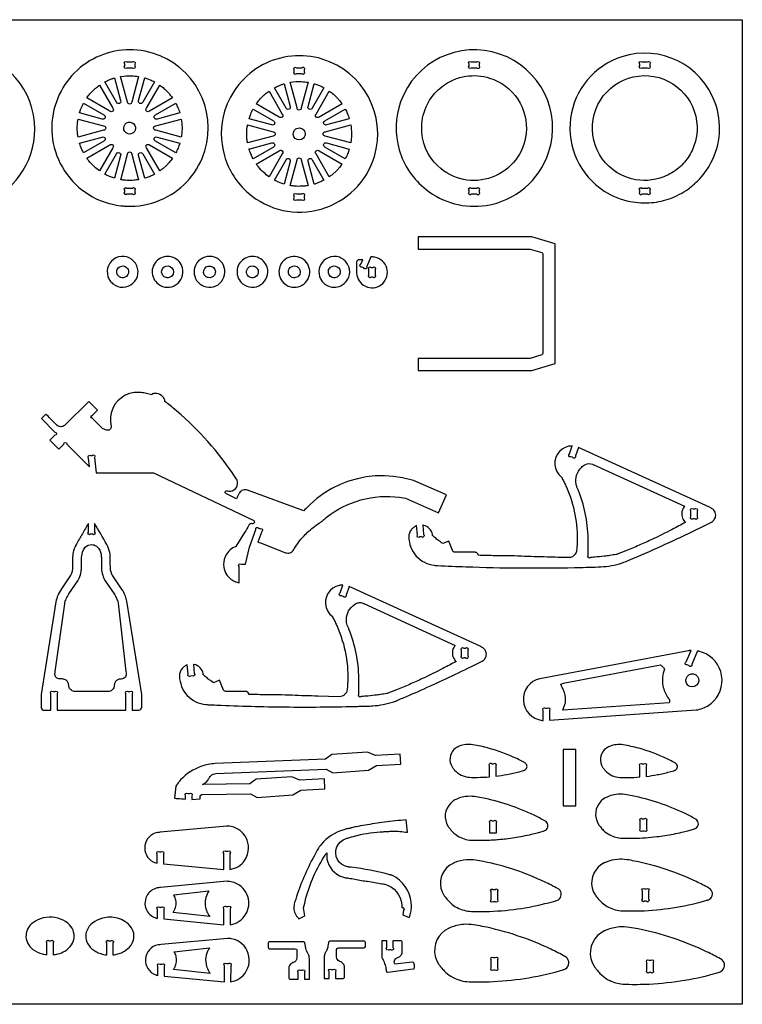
# Model space of a CAD drawing. Extents: x -812 to 928, y -560 to 383.
# Tile 3 of 3: x 236 to 928, y -560 to 383. Entities that reach past the tile are written whole.
import ezdxf

# ---------------------------------------------------------------- set-up
doc = ezdxf.new("R2010")
doc.units = 0
doc.header["$MEASUREMENT"] = 0
doc.layers.get('0').update_dxf_attribs({"linetype": 'CONTINUOUS'})
doc.layers.add('SECTIONCUTEDGES', color=18, linetype='CONTINUOUS')

msp = doc.modelspace()

# ---------------------------------------------------------------- linework, layer by layer
msp.add_lwpolyline([(928.1, -559.86), (-812.09, -559.86), (-812.09, 383.42), (928.1, 383.42)], close=True)
at = {"layer": 'SECTIONCUTEDGES'}
for points in [[(114.32, 234.71, 0.325322), (198.16, 207.2, 0.325497), (250.07, 278.5, 0.371858), (186.07, 352.66, 0.371962), (103.38, 300.19, 0.115164), (101.2, 266.15, 0.115322)], [(341.56, 204.69, 0.112364), (373.8, 212.09, 0.210055), (412.98, 257.94, 0.414116), (362.89, 351.38, 0.414311), (269.48, 301.3, 0.221929), (278.57, 238.48, 0.222236), (332.51, 205.19, 0.015157), (336.88, 204.81, 0.014233)], [(624.98, 220.69, 0.206957), (682.46, 205.49, 0.283205), (742.5, 256.23, 0.410681), (695.52, 350.55, 0.410721), (600.65, 304.7, 0.157062), (599.29, 258.81, 0.156826)], [(795.72, 219.3, 0.096009), (820.75, 209.26, 0.068853), (841.13, 208.19, 0.067711), (859.12, 212.22, 0.064759), (876.17, 221.19, 0.042288), (885.06, 228.66, 0.076087), (898.06, 246.28, 0.210202), (902.08, 303.81, 0.404304), (812.58, 347.88, 0.290152), (763.45, 288.98, 0.289788)], [(338.29, 343.07), (343.61, 343.07, -1), (345.73, 340.95), (345.73, 339.19, -1), (343.61, 337.07), (338.29, 337.07, -1), (336.17, 339.19), (336.17, 340.95, -1)], [(454.69, 217.3, 0.254136), (524.58, 202, 0.254134), (575.45, 252.31, 0.414116), (525.35, 345.75, 0.414311), (431.94, 295.68, 0.14489), (431.72, 253.14, 0.144775)], [(668.34, 343.07), (673.66, 343.07, -1), (675.78, 340.95), (675.78, 339.19, -1), (673.66, 337.07), (668.34, 337.07, -1), (666.22, 339.19), (666.22, 340.95, -1)], [(831.93, 343.07), (837.25, 343.07, -1), (839.37, 340.95), (839.37, 339.19, -1), (837.25, 337.07), (831.93, 337.07, -1), (829.81, 339.19), (829.81, 340.95, -1)], [(500.75, 337.44), (506.07, 337.44, -1), (508.2, 335.32), (508.2, 333.57, -1), (506.07, 331.44), (500.75, 331.44, -1), (498.63, 333.57), (498.63, 335.32, -1)], [(326.45, 327.68), (332.28, 305.93, -1), (328.39, 304.32), (317.14, 323.81, -0.012176), (321.36, 325.81, -0.019565), (324.06, 326.89, -0.009363), (325.25, 327.29, 0.003121)], [(349.52, 329.06), (342.96, 304.55, -1), (338.86, 304.55), (332.29, 329.05, -0.057699), (343.05, 329.73, -0.024823)], [(364.7, 323.86), (353.43, 304.33, -1), (349.54, 305.94), (355.37, 327.71, 0.006199), (355.6, 327.65, -0.0186), (355.82, 327.59), (360.47, 325.89, -0.018388), (362.6, 324.9, 0.006129)], [(488.91, 322.05), (494.74, 300.31, -1), (490.86, 298.7), (479.6, 318.18, -0.012176), (483.82, 320.19, -0.019565), (486.52, 321.27, -0.009363), (487.72, 321.67, 0.003121)], [(511.99, 323.44), (505.42, 298.92, -1), (501.32, 298.92), (494.76, 323.43, -0.057699), (505.51, 324.1, -0.024823)], [(527.16, 318.23), (515.89, 298.7, -1), (512, 300.31), (517.84, 322.08, 0.006199), (518.06, 322.03, -0.0186), (518.29, 321.97), (522.94, 320.27, -0.018388), (525.06, 319.27, 0.006129)], [(636.33, 243.26, -0.211285), (620.81, 280.72, -0.111358), (626.25, 302.46, -0.08886), (636.56, 316.17, -0.085912), (651.42, 325.86, -0.063127), (663.13, 329.23, -0.114379), (685.89, 327.54, -0.173245), (712.83, 307.29, -0.172762), (720.9, 274.47, -0.286521), (688.38, 232.49, -0.286207)], [(867.4, 241.64, -0.083314), (852.86, 232.89, -0.158081), (822.01, 230.98, -0.418063), (786.08, 292.72, -0.417665), (848.3, 327.9, -0.195857), (878.1, 304.6, -0.195502), (883.17, 267.06, -0.076037), (877.19, 253.05, -0.077055)], [(312.03, 320.67), (324.72, 298.69, -1), (321.82, 295.79), (299.85, 308.48, -0.014778), (302.8, 312.24, -0.028539), (306.24, 315.92, -0.018438), (308.38, 317.81, -0.011345)], [(381.97, 308.49), (360, 295.8, -1), (357.1, 298.69), (369.79, 320.66, 0.006303), (371.35, 319.53, -0.01891), (372.89, 318.36, -0.017187), (374.73, 316.74, -0.012321), (377.16, 314.33, -0.018926), (379.16, 312.08, -0.012469)], [(474.49, 315.04), (487.18, 293.07, -1), (484.28, 290.17), (462.31, 302.85, -0.014778), (465.27, 306.61, -0.028539), (468.71, 310.29, -0.018438), (470.84, 312.18, -0.011345)], [(544.44, 302.86), (522.46, 290.17, -1), (519.57, 293.07), (532.25, 315.04, 0.006303), (533.82, 313.91, -0.01891), (535.35, 312.74, -0.017187), (537.19, 311.11, -0.012321), (539.62, 308.7, -0.018926), (541.62, 306.45, -0.012469)], [(296.69, 303.37), (316.19, 292.12, -1), (314.58, 288.23), (292.84, 294.05, -0.012918), (294.18, 297.92, -0.018758), (295.27, 300.53, -0.010898), (295.97, 301.96, 0.003632)], [(388.99, 294.06), (367.24, 288.23, -1), (365.63, 292.12), (385.12, 303.37, -0.026072), (387.05, 299.34, -0.02074)], [(459.15, 297.75), (478.65, 286.49, -1), (477.04, 282.61), (455.31, 288.43, -0.012918), (456.64, 292.3, -0.018758), (457.73, 294.9, -0.010898), (458.43, 296.33, 0.003632)], [(551.45, 288.43), (529.71, 282.61, -1), (528.1, 286.49), (547.58, 297.75, -0.026072), (549.51, 293.72, -0.020703)], [(291.45, 288.22), (315.96, 281.65, -1), (315.96, 277.55), (291.46, 270.99, 0.006429), (291.16, 272.75, -0.01929), (290.91, 274.53), (290.65, 279.6), (290.91, 284.68, -0.018896), (291.16, 286.45, 0.006298)], [(343.09, 274.33, -0.781821), (336.52, 283.23, -0.781093), (346.5, 278.45, -0.122906), (345.31, 275.97, -0.122447)], [(390.37, 270.99), (365.86, 277.55, -1), (365.86, 281.65), (390.36, 288.22, -0.035509), (391.08, 280.32, -0.037792), (390.66, 272.87, -0.007975), (390.52, 271.93, 0.002658)], [(453.91, 282.59), (478.42, 276.02, -1), (478.42, 271.93), (453.92, 265.36, 0.006429), (453.62, 267.13, -0.01929), (453.37, 268.9), (453.12, 273.98), (453.37, 279.05, -0.018896), (453.62, 280.82, 0.006298)], [(505.52, 268.69, -0.385134), (498.33, 271.28, -0.384041), (500.18, 278.71, -0.445044), (508.4, 276.67, -0.443903)], [(552.83, 265.36), (528.32, 271.93, -1), (528.32, 276.03), (552.83, 282.59, -0.035509), (553.54, 274.69, -0.037792), (553.12, 267.24, -0.007975), (552.98, 266.3, 0.002658)], [(292.8, 265.14), (314.58, 270.97, -1), (316.19, 267.08), (296.7, 255.83, -0.020623), (293.81, 262.21, -0.019978), (292.92, 264.69, -0.019766), (292.86, 264.91, 0.006588)], [(385.13, 255.83), (365.63, 267.09, -1), (367.24, 270.97), (388.98, 265.15, -0.023422), (387.3, 260.46, -0.022807)], [(455.27, 259.51), (477.04, 265.34, -1), (478.65, 261.46), (459.16, 250.2, -0.020623), (456.27, 256.58, -0.019978), (455.38, 259.06, -0.019766), (455.32, 259.28, 0.006588)], [(547.59, 250.2), (528.1, 261.46, -1), (529.71, 265.35), (551.44, 259.52, -0.023422), (549.76, 254.84, -0.022807)], [(299.85, 250.72), (321.82, 263.41, -1), (324.72, 260.51), (312.03, 238.54, -0.024397), (306.92, 242.69, -0.042082), (301.79, 248.13, -0.010889), (300.81, 249.42, 0.00363)], [(317.14, 235.38), (328.39, 254.88, -1), (332.28, 253.27), (326.46, 231.53, -0.012234), (322.71, 232.83, -0.017991), (320.21, 233.87, -0.010478), (318.67, 234.61, 0.003492)], [(332.3, 230.14), (338.86, 254.65, -1), (342.96, 254.65), (349.52, 230.15, -0.013089), (345.14, 229.61, -0.036535), (338.41, 229.45, -0.015577), (335.7, 229.67, -0.012352)], [(355.38, 231.5), (349.54, 253.27, -1), (353.43, 254.88), (364.7, 235.36, 0.006248), (362.6, 234.31, -0.018746), (360.47, 233.31), (355.82, 231.61, -0.018599), (355.6, 231.55, 0.006199)], [(369.79, 238.54), (357.1, 260.51, -1), (360, 263.41), (381.97, 250.73, -0.014529), (378.72, 246.57, -0.022653), (376.44, 244.07), (372.89, 240.84, -0.018394), (371.35, 239.67, 0.006131)], [(462.31, 245.09), (484.28, 257.78, -1), (487.18, 254.89), (474.5, 232.92, -0.024397), (469.39, 237.06, -0.042082), (464.25, 242.5, -0.010889), (463.27, 243.79, 0.00363)], [(532.26, 232.91), (519.57, 254.89, -1), (522.46, 257.78), (544.43, 245.1, -0.014529), (541.18, 240.95, -0.022653), (538.91, 238.44), (535.35, 235.22, -0.018394), (533.82, 234.04, 0.006131)], [(479.6, 229.76), (490.86, 249.25, -1), (494.74, 247.64), (488.92, 225.91, -0.012234), (485.17, 227.21, -0.017991), (482.68, 228.24, -0.010478), (481.13, 228.99, 0.003492)], [(494.76, 224.52), (501.32, 249.03, -1), (505.42, 249.03), (511.99, 224.52, -0.013089), (507.6, 223.98, -0.036535), (500.87, 223.83, -0.015577), (498.16, 224.05, -0.012352)], [(517.84, 225.87), (512.01, 247.64, -1), (515.89, 249.25), (527.16, 229.73, 0.006248), (525.06, 228.68, -0.018746), (522.94, 227.69), (518.29, 225.99, -0.018599), (518.06, 225.92, 0.006199)], [(345.73, 220.01), (345.73, 218.26, -1), (343.61, 216.13), (338.29, 216.13, -1), (336.17, 218.26), (336.17, 220.01, -1), (338.29, 222.13), (343.61, 222.13, -1)], [(668.34, 222.13), (673.66, 222.13, -1), (675.78, 220.01), (675.78, 218.26, -1), (673.66, 216.13), (668.34, 216.13, -1), (666.22, 218.26), (666.22, 220.01, -1)], [(831.93, 222.13), (837.25, 222.13, -1), (839.37, 220.01), (839.37, 218.26, -1), (837.25, 216.13), (831.93, 216.13, -1), (829.81, 218.26), (829.81, 220.01, -1)], [(500.75, 216.51), (506.07, 216.51, -1), (508.2, 214.39), (508.2, 212.63, -1), (506.07, 210.51), (500.75, 210.51, -1), (498.63, 212.63), (498.63, 214.39, -1)], [(617.47, 47.36), (726.39, 47.36), (748.66, 54.12), (748.66, 168.54), (726.39, 175.29), (617.47, 175.29), (617.47, 163.66), (724.66, 163.66), (735.96, 160.28, -0.331314), (737.03, 158.84), (737.03, 63.82, -0.331314), (735.96, 62.38), (724.66, 58.99), (617.47, 58.99)], [(324.8, 130.46, 0.865068), (346.45, 150.09, 0.86425), (320.09, 137.46, 0.072818), (321.93, 133.63, 0.072347)], [(368.41, 130.02, 0.318391), (385.46, 129.58, 0.317954), (391.55, 145.54, 0.517503), (369.02, 154.13, 0.517001)], [(408.03, 130.46, 0.74091), (431.6, 146.08, 0.740811), (403.32, 146.24, 0.14889), (403.27, 137.64, 0.148825)], [(449.17, 130.46, 0.331799), (466.79, 129.59, 0.331521), (472.66, 146.24, 0.502041), (450.33, 154.12, 0.501728)], [(490.49, 129.61, 0.63423), (513.45, 143.26, 0.633992), (488.3, 152.29, 0.223996), (484.05, 140.44, 0.223818)], [(528.17, 130.02, 0.166963), (536.94, 127.09, 0.218695), (548.4, 132.46, 0.177291), (551.78, 141.68, 0.171132), (548.4, 151.25, 0.189397), (539.29, 156.44, 0.183559), (528.75, 154.1, 0.164151), (523.14, 146.91, 0.158029), (522.91, 137.46, 0.081931), (524.84, 133.48, 0.075339)], [(572.16, 156.1), (568.1, 146.82, -1), (565.3, 145.73), (563.69, 146.44, -1), (562.6, 149.23), (564.33, 153.21), (559.99, 153.22, 0.146455), (559.19, 152.8, 0.196282), (558.4, 151), (558.42, 140.61, 0.597776), (581.94, 129.49, 0.597766), (578.24, 155.24, 0.052723), (575.5, 155.93, 0.044487)], [(332.5, 136.43, -0.127868), (329.92, 138.13, -0.137935), (328.63, 140.7, -0.320239), (331.43, 146.78, -0.324958), (338.01, 146.06, -0.217691), (339.88, 141.68, -0.220677), (337.8, 137.47, -0.140127), (334.78, 136.2, -0.112138)], [(375.82, 136.36, -0.15519), (372.77, 138.43, -0.312546), (372.38, 144.79, -0.392669), (379.78, 146.89, -0.389755), (382.48, 139.65, -0.204093), (379.46, 136.66, -0.136251), (376.09, 136.29, -0.015884), (375.96, 136.32, -0.015468)], [(413.82, 137.47, -0.389326), (412.84, 145.15, -0.393682), (420.36, 146.71, -0.425563), (422.14, 138.77, -0.30245), (416.27, 136.29, -0.064927), (414.98, 136.72, -0.063676)], [(453.23, 139.9, -0.275396), (454.22, 145.5, -0.267762), (459.72, 147.41, -0.183622), (463, 145.39, -0.175376), (464.23, 141.55, -0.249087), (461.62, 137.06, -0.472136)], [(496.79, 136.52, -0.160814), (494.04, 138.69, -0.156528), (493.07, 142.15, -0.261047), (495.88, 146.74, -0.251161), (501.44, 146.85, -0.13635), (503.53, 144.93, -0.240204), (503.98, 139.65, -0.195756), (501.05, 136.65, -0.192418)], [(535.06, 136.52, -0.355945), (531.38, 142.7, -0.188687), (533.4, 146.24, -0.315158), (539.95, 146.68, -0.316961), (542.57, 140.7, -0.219082), (539.78, 136.89, -0.217765)], [(572.29, 146.16), (574.05, 146.16, -1), (576.17, 144.04), (576.17, 138.72, -1), (574.05, 136.6), (572.29, 136.6, -1), (570.17, 138.72), (570.17, 144.04, -1)], [(256.39, 1.27), (269.3, -11.67, -1), (269.3, -14.67), (264.48, -19.47), (272.88, -27.89), (277.68, -23.09, -1), (280.68, -23.09), (302.43, -44.89), (301.59, -36.54, -1), (303.49, -34.22), (305.04, -34.06, -1), (307.36, -35.96), (308.87, -50.74), (363.72, -50.74), (459.41, -95.93, -0.168887), (460.35, -96.92, -0.362921), (459.73, -99.1, -0.089504), (459.18, -99.35, -0.079719), (458.5, -99.41, 0.015746), (457.61, -99.37, 0.104795), (456.62, -99.57, 0.167951), (455.1, -100.95, -0.009744), (451.08, -108), (442.79, -121.37, -0.104608), (442.54, -121.51, 0.035992), (441.44, -121.91, 0.188726), (432.36, -131.24, 0.136053), (431.09, -141.01, 0.111308), (433.75, -147.99, 0.142971), (441.72, -154.73, 0.032757), (443.13, -155.24, 0.017693), (445.81, -155.93), (445.81, -140.38, -1), (447.93, -138.26), (451.81, -138.26), (455.87, -121.78), (461.82, -104.98, -1), (464.53, -103.69), (466.19, -104.28, -1), (467.48, -106.98), (463.92, -117.01, -0.0051), (466.33, -117.77, -0.011435), (467.39, -118.15), (490.33, -127.18, 0.161502), (494.42, -127.31, 0.169689), (497.58, -125.03, 0.018768), (498.67, -123.34, -0.030198), (503.18, -116.69, -0.042786), (511.42, -107.68, -0.036783), (522.55, -98.85, -0.013895), (523.72, -98.1, 0.025116), (524.88, -97.32, 0.025774), (526.44, -96.03, -0.018155), (529.28, -93.59, -0.204103), (599.68, -74.12), (605.38, -75.06), (636.93, -88.86), (644.43, -71.72), (612.88, -57.92), (602.36, -55.44), (593.75, -54.11), (585.07, -53.53), (576.36, -53.7), (567.7, -54.63), (559.16, -56.3), (550.79, -58.71), (542.67, -61.84), (534.84, -65.66), (527.38, -70.15), (520.33, -75.26), (513.76, -80.97, 0.013028), (512.53, -82.2, -0.002171), (507.7, -87.22), (453.81, -67.26, 0.161142), (449.5, -67.26, 0.167596), (446.2, -69.78, 0.03262), (445.55, -70.92, -0.002417), (443.22, -75.6), (432.95, -70.45, -0.162704), (432.55, -69.78, -0.252017), (432.97, -68.28, -0.283369), (434.54, -67.88, 0.098494), (437.52, -68.19, 0.501374), (443.87, -57.82, 0.048434), (443.24, -56.61, 0.007698), (438.49, -49.5, 0.069513), (382.18, 11.72, 0.005338), (377.12, 15.8, 0.010401), (374.45, 17.81, -0.035073), (374.7, 18.26, 0.136057), (374.78, 18.53, 0.100505), (374.75, 18.71, 0.016455), (374.32, 19.72, 0.341491), (363.79, 25.18, 0.016455), (362.71, 24.95, 0.112005), (362.56, 24.87, 0.134653), (362.45, 24.72, -0.022312), (362.17, 24.04, 0.028235), (357.08, 25.43, 0.028606), (351.92, 26.22, 0.006314), (350.32, 26.35, 0.013802), (349.58, 26.38), (345.16, 26.2), (340.84, 25.28), (336.73, 23.63), (332.96, 21.31), (329.64, 18.39), (326.86, 14.95), (324.71, 11.08), (323.24, 6.91), (322.51, 2.55), (322.52, -1.88), (323.28, -6.23, -0.120312), (322.93, -7.9, -0.115005), (321.83, -9.29, -0.125142), (320.39, -9.93, -0.119875), (318.76, -9.82), (314.93, -8.33), (305.24, 1.44, -1), (305.25, 4.43), (310.09, 9.27), (301.69, 17.68), (279.2, -4.78, -0.145804), (275.98, -6.39, -0.210214), (271.49, -5.29, -0.016381), (271.29, -5.13, -0.008191), (270.91, -4.78, -0.009829), (268.83, -2.75, 0.001638), (260.64, 5.5)], [(771.01, -26.34), (768.1, -34.54, -1), (765.39, -35.83), (763.74, -35.24, -1), (762.45, -32.53), (765.13, -24.97, -0.009124), (762.89, -25.14, 0.035207), (761.69, -25.29), (758.4, -26.31), (755.38, -27.99), (752.78, -30.26), (750.71, -33.01), (749.25, -36.14), (748.47, -39.5), (748.4, -42.95), (749.05, -46.34), (750.39, -49.52), (752.35, -52.36), (754.86, -54.73, -0.066761), (755.15, -55.27, 0.023228), (755.6, -56.31, 0.00512), (757.59, -60.32, -0.014428), (759.51, -64.37, -0.05613), (767.73, -90.77, -0.057387), (769.76, -117.74, -0.014084), (769.27, -124.99, -0.122169), (768.03, -128.49, -0.258679), (761.45, -131.94, -0.000991), (741.13, -131.41, -0.003047), (716.34, -130.57, 0.006155), (702.99, -130.2, 0.003714), (696.15, -130.14, -0.004918), (689.32, -130.07, -0.002398), (682.2, -129.89, 0.000799), (675.08, -129.69, 0.028598), (674.49, -128.36, 0.161536), (673.26, -127.14, 0.057098), (672.68, -126.94, 0.047308), (671.94, -126.84), (652.82, -126.82, -0.081624), (651.88, -126.56, -0.074835), (650.99, -125.97, -0.020482), (650.82, -125.8, -0.045194), (650.76, -125.72), (646.76, -116.09), (641.01, -118.47), (639.72, -117.62, -0.015251), (636, -114.87, -0.015251), (632.46, -111.9, 0.009145), (631.52, -111.09, -0.096768), (631.32, -110.85, -0.120073), (631.23, -110.5, 0.047499), (631.16, -109.83, 0.141524), (628.18, -104.2, 0.141524), (622.65, -101.02, 0.016567), (622.21, -100.93, -0.005522), (621.76, -100.85), (622.66, -109.64, -1), (620.76, -111.96), (619.01, -112.14, -1), (616.69, -110.24), (615.76, -101.15, 0.004185), (613.14, -102.94, 0.073254), (610.91, -105.03, 0.086359), (609.07, -108.39, 0.085895), (608.47, -112.19, 0.181323), (615.61, -130.39, 0.182665), (632.86, -139.31, 0.017132), (636.19, -139.58, 0.002988), (663.19, -140.69, 0.006952), (715.21, -141.79, 0.006952), (767.24, -141.44, 0.001959), (789.81, -140.89, 0.061284), (810.27, -137.78, 0.032703), (818.74, -134.8, 0.000916), (827.81, -130.91, 0.00617), (857.9, -117.47, 0.006143), (887.78, -103.24), (898.65, -97.82, 0.107121), (901.27, -95.49, 0.158648), (902.65, -91.27, 0.179758), (900.9, -86.57, 0.084569), (898.65, -84.72, 0.011402), (897.93, -84.32, 0.006019), (896.53, -83.62)], [(783.01, -131.86), (782.47, -131.86, -1), (780.35, -129.74), (780.35, -128.52, -0.005457), (780.35, -122.39, -0.005557), (780.42, -119.46, 0.010785), (780.46, -116.54, 0.044291), (778.16, -92.28, 0.045327), (771.71, -69.36, 0.011839), (769.65, -64.32, -0.056794), (768.79, -61.52, -0.12358), (769.31, -52.99, -0.12042), (773.87, -45.5, -0.074062), (777.67, -42.68, -0.231079), (784.51, -42.45, -0.017826), (784.81, -42.59, 0.011527), (785.1, -42.74), (872.8, -82.74, 0.033575), (871.47, -84.64, 0.089461), (870.18, -88, 0.115413), (870.38, -92.95, 0.115536), (872.75, -97.29, 0.020408), (873.17, -97.71, -0.006802), (873.59, -98.13, -0.003887), (860.85, -104.92, -0.01123), (841.44, -114.52, -0.006478), (829.1, -120.09, -0.006479), (816.62, -125.34), (808.23, -128.66, -0.027258), (807.22, -128.89, -0.004531), (801.12, -129.86, -0.00906), (795.82, -130.56, -0.005336), (786.8, -131.49, -0.019134), (785.87, -131.54, -0.021054)], [(878.76, -92.7), (878.76, -87.38, -1), (880.88, -85.26), (882.63, -85.26, -1), (884.76, -87.38), (884.76, -92.7, -1), (882.63, -94.82), (880.88, -94.82, -1)], [(265.35, -278.18), (265.35, -262.37, -1), (267.47, -260.25), (269.23, -260.25, -1), (271.35, -262.37), (271.35, -278.18), (337.35, -278.18), (337.35, -262.37, -1), (339.47, -260.25), (341.23, -260.25, -1), (343.35, -262.37), (343.35, -278.18), (349.86, -278.16, 0.185813), (351.7, -277.23, 0.172664), (352.54, -275.19), (352.54, -263.16), (338.24, -173.68, 0.048631), (336.85, -168.88, 0.053476), (333.17, -161.89), (324.66, -149.48, -0.042369), (323.87, -147.91, -0.05136), (322.71, -143.88, -0.022282), (322.5, -142.35, -0.018567), (322.4, -140.51, -0.006146), (322.38, -132.34, 0.052443), (321.89, -127.14, 0.080341), (318.91, -119.24, 0.0006), (307.35, -99.13), (307.35, -107.48, -1), (305.23, -109.6), (303.47, -109.6, -1), (301.35, -107.48), (301.35, -99.11, -0.001265), (295.57, -109.05, 0.003794), (289.84, -119.02, 0.058244), (287.21, -125.27, 0.063092), (286.24, -131.46, 0.016618), (286.27, -138.81, -0.039019), (286.11, -142.76, -0.08946), (284.13, -149.21, -0.007435), (284.04, -149.38, -0.011972), (283.98, -149.48), (275.47, -161.89, 0.048899), (272.11, -168.12, 0.053441), (270.25, -174.32), (256.16, -263.21), (256.17, -275.5, 0.185957), (257.1, -277.33, 0.172664), (259.14, -278.18, 0.016956), (261.32, -278.21, -0.004396)], [(270.23, -246.45, -0.187835), (269.27, -243.36, -0.028282), (269.42, -242.26, 0.010555), (269.59, -241.17), (278.69, -176.05, -0.055767), (280.03, -171.48, -0.048899), (282.61, -166.7), (291.32, -154.01, 0.039283), (292.63, -151.45, 0.054551), (294.42, -145.41, 0.021912), (294.72, -143.2, 0.018988), (294.85, -140.64, 0.00723), (294.86, -132.38, -0.03342), (294.97, -130.31, -0.101204), (297.23, -123.52, -0.223836), (302.95, -119.54, -0.159962), (307.98, -120.31, -0.155534), (311.72, -123.97, -0.055982), (313.22, -127.8, -0.058348), (313.79, -131.71, -0.012826), (313.81, -136.17, 0.009225), (313.79, -140.64, 0.056267), (314.64, -147.22, 0.058965), (316.85, -153.15, 0.007426), (317.14, -153.68, 0.011972), (317.33, -154.01), (326.02, -166.7, -0.04427), (328.33, -170.89, -0.04711), (329.75, -175.16, -0.004249), (329.79, -175.34, -0.011983), (329.81, -175.4), (337.35, -241.17, -0.002653), (337.63, -243.35, -0.124044), (337.38, -245.31, -0.265958), (333.92, -248.08, -0.032026), (331.84, -248.27, 0.095423), (329.79, -248.73, 0.129798), (327.39, -250.62, 0.129739), (326.23, -253.45, 0.026744), (326.15, -254.62, -0.059933), (325.98, -255.78, -0.165101), (323.9, -258.89, -0.156708), (320.19, -260.22), (288.51, -260.22, -0.145829), (285.02, -259.05, -0.209993), (282.57, -255.01, -0.017729), (282.43, -253.49, 0.079747), (282.1, -252.01, 0.142824), (280.04, -249.37, 0.142126), (276.87, -248.23, 0.022063), (274.95, -248.2, -0.046173), (273.03, -248.08, -0.187835)], [(551.2, -159.6), (548.29, -167.8, -1), (545.58, -169.09), (543.92, -168.5, -1), (542.63, -165.79), (545.32, -158.23, -0.009124), (543.08, -158.4, 0.035207), (541.88, -158.55), (538.58, -159.57), (535.57, -161.25), (532.97, -163.52), (530.89, -166.27), (529.43, -169.4), (528.65, -172.76), (528.59, -176.21), (529.24, -179.6), (530.57, -182.78), (532.54, -185.62), (535.05, -187.98, -0.066761), (535.34, -188.52, 0.023228), (535.79, -189.57, 0.00512), (537.78, -193.58, -0.014428), (539.7, -197.63, -0.058639), (548.13, -225.21, -0.059897), (549.83, -253.39, -0.014451), (549.37, -258.56, -0.181237), (546.97, -263.21, -0.094922), (544.63, -264.63, -0.087412), (541.71, -265.17), (521.32, -264.67, -0.003047), (496.52, -263.83, 0.006155), (483.17, -263.46, 0.003714), (476.34, -263.4, -0.004918), (469.51, -263.33, -0.002398), (462.39, -263.15, 0.000799), (455.26, -262.95, 0.028598), (454.67, -261.62, 0.161536), (453.44, -260.4, 0.057098), (452.86, -260.2, 0.047308), (452.12, -260.1), (433.01, -260.08, -0.088454), (432.1, -259.84, -0.074835), (431.18, -259.23, -0.020482), (431.01, -259.06, -0.045194), (430.94, -258.98), (426.95, -249.35), (421.19, -251.73), (418.65, -249.99, -0.015251), (415.88, -247.9, -0.012477), (412.64, -245.16, 0.009145), (411.7, -244.35, -0.096768), (411.51, -244.11, -0.120073), (411.42, -243.76, 0.047499), (411.34, -243.09, 0.141524), (408.36, -237.46, 0.141524), (402.84, -234.28, 0.016567), (402.39, -234.19, -0.005522), (401.95, -234.11), (402.84, -242.89, -1), (400.95, -245.22), (399.2, -245.4, -1), (396.87, -243.5), (395.95, -234.41, 0.004185), (393.33, -236.2, 0.073254), (391.09, -238.29, 0.086359), (389.26, -241.65, 0.085895), (388.66, -245.45, 0.185891), (396.08, -263.89, 0.184789), (414.03, -272.67, 0.011293), (416.12, -272.81, -0.000025), (424.47, -273.19, 0.008699), (490.03, -274.97, 0.008533), (556.88, -274.48, 0.002513), (561.61, -274.35, -0.003747), (566.34, -274.22, 0.001648), (571.25, -274.11, 0.012595), (573.85, -273.97, 0.03009), (583.84, -272.6, 0.028719), (594.06, -269.95, 0.022705), (597.85, -268.53, 0.003791), (620.1, -258.87, 0.004936), (644.07, -247.95, 0.004909), (667.96, -236.5), (678.84, -231.08, 0.107121), (681.46, -228.75, 0.158648), (682.83, -224.53, 0.179758), (681.09, -219.83, 0.084569), (678.84, -217.97, 0.011402), (678.11, -217.58, 0.006019), (676.71, -216.88)], [(563.2, -265.12), (562.65, -265.12, -1), (560.53, -263), (560.53, -261.78, -0.005457), (560.53, -255.65, -0.002886), (560.61, -251.62, 0.011204), (560.63, -247.6, 0.045332), (558, -223.65, 0.045335), (551.1, -200.56, 0.013972), (549.95, -197.93, -0.030249), (549.39, -196.5, -0.04675), (548.82, -193.99, -0.071998), (548.9, -188.7, -0.113056), (551.86, -181.35, -0.112492), (557.75, -176, -0.11859), (561.15, -175.03, -0.115868), (564.7, -175.71, -0.017826), (564.99, -175.85, 0.011527), (565.28, -176), (652.99, -216, 0.03732), (651.52, -218.11, 0.102803), (650.27, -221.84, 0.112003), (650.77, -226.76, 0.112091), (653.35, -230.98, 0.01533), (653.56, -231.19, -0.00511), (653.78, -231.39, -0.003887), (641.03, -238.18, -0.01123), (621.62, -247.78, -0.006478), (609.28, -253.35, -0.006479), (596.81, -258.6), (588.41, -261.92, -0.027258), (587.41, -262.15, -0.004531), (581.3, -263.12, -0.00906), (576.01, -263.82, -0.005336), (566.99, -264.75, -0.019134), (566.06, -264.8, -0.021054)], [(658.94, -225.96), (658.94, -220.64, -1), (661.06, -218.52), (662.82, -218.52, -1), (664.94, -220.64), (664.94, -225.96, -1), (662.82, -228.08), (661.06, -228.08, -1)], [(737.34, -287.97), (737.34, -278.27, -1), (739.46, -276.15), (741.22, -276.15, -1), (743.34, -278.27), (743.34, -287.62), (883.74, -277.85, 0.064499), (890.28, -276.24, 0.11269), (900.94, -269.05, 0.26871), (907.42, -241.11, 0.268886), (886.41, -221.61, 0.009244), (885.86, -221.49, -0.003081), (885.3, -221.38), (879.64, -234.3, -1), (876.85, -235.39), (875.24, -234.69, -1), (874.15, -231.89), (878.94, -220.94, 0.007419), (877.25, -221.05, 0.015637), (876.44, -221.14), (733.96, -247.93, 0.364198), (718.27, -268.86, 0.365133), (736.17, -287.86, 0.008463), (736.75, -287.92, -0.002821)], [(756.11, -278.19), (758.41, -271.52, 0.033242), (758.61, -270.48, 0.018338), (758.76, -268.57, 0.037378), (758.71, -267, 0.017912), (758.24, -263.76, 0.022888), (757.66, -261.23, 0.034926), (757.1, -259.62, 0.01324), (755.58, -256.37, -0.004413), (754.01, -253.15, 0.006445), (755.97, -252.54, -0.019338), (757.96, -251.98), (849.71, -234.71), (850.8, -235.6, -0.018379), (851.81, -236.56, -0.018378), (852.76, -237.59), (853.62, -238.7), (852.86, -240.78, 0.139305), (852.35, -256.37, 0.102133), (857.39, -266.86, 0.033661), (857.97, -267.52, -0.097619), (858.24, -267.92, -0.082482), (858.32, -268.29, -0.025939), (858.34, -269.49, -0.02594), (858.3, -270.01, -0.012951), (858.12, -271.05)], [(875.86, -254, -0.908595), (883.4, -244.23, -0.9083), (877.86, -255.26, -0.048053), (876.8, -254.73, -0.047891)], [(685.82, -341.88), (685.82, -331.46, -1), (687.94, -329.33), (689.7, -329.33, -1), (691.82, -331.46), (691.82, -341.29, 0.01908), (702.56, -339.67, 0.017443), (714.15, -337.06), (718.35, -335.89, -0.038389), (719.17, -335.61, 0.080703), (719.97, -335.26, 0.501374), (720.39, -329, 0.054447), (719.38, -328.31, 0.011126), (711.85, -324.5, 0.045142), (684.63, -314.38, 0.025718), (669.81, -311.15, 0.068137), (663.1, -310.97, 0.069566), (656.72, -312.58, 0.072806), (652.77, -314.91, 0.110709), (649.22, -319.37), (648.4, -321.5), (647.95, -323.74), (647.89, -326.02), (648.22, -328.28), (648.93, -330.46), (649.99, -332.48, 0.021357), (650.63, -333.39, 0.014133), (652.31, -335.45, 0.103358), (658.68, -340.32, 0.100305), (666.68, -342.34, 0.015529), (674.16, -342.46, 0.017374)], [(829.97, -342.06), (829.97, -331.63, -1), (832.09, -329.51), (833.85, -329.51, -1), (835.97, -331.63), (835.97, -341.46, 0.01908), (846.71, -339.85, 0.017443), (858.3, -337.23), (862.5, -336.06, -0.038389), (863.32, -335.78, 0.080703), (864.12, -335.44, 0.501374), (864.54, -329.17, 0.054447), (863.53, -328.49, 0.011126), (856, -324.67, 0.045142), (828.78, -314.55, 0.025718), (813.96, -311.32, 0.068137), (807.24, -311.14, 0.069566), (800.87, -312.76, 0.072806), (796.92, -315.08, 0.110709), (793.37, -319.54), (792.55, -321.67), (792.1, -323.91), (792.04, -326.2), (792.37, -328.46), (793.08, -330.63), (794.14, -332.65, 0.021357), (794.78, -333.56, 0.014133), (796.46, -335.63, 0.103358), (802.83, -340.5, 0.100305), (810.83, -342.52, 0.015529), (818.31, -342.64, 0.017374)], [(383.98, -362.4, 0.003806), (387.1, -362.68, 0.001632), (394.4, -363.25), (394.4, -360.05, -1), (396.52, -357.93), (398.28, -357.93, -1), (400.4, -360.05), (400.4, -363.65), (408.64, -363.16), (408.64, -360.51, -0.408796), (410.11, -359.01), (456.73, -358.15), (463.19, -361.88), (497.25, -359.33), (504.82, -354.76), (528.13, -353.36), (527.56, -343.77), (504.13, -345.17), (496.22, -341.97), (462.13, -344.11), (456.13, -348.55), (410.58, -349.29, 0.083049), (414.02, -347.1, 0.08201), (416.6, -343.88, -0.01187), (417.43, -342.49, -0.066267), (418.65, -341.01, -0.078483), (420.93, -339.48, -0.083534), (423.43, -338.8), (529.28, -334.46), (535.74, -338.2), (569.8, -335.64), (577.37, -331.07), (600.68, -329.68), (600.11, -320.09), (576.68, -321.48), (568.77, -318.29), (534.69, -320.43), (528.69, -324.87), (422.83, -329.21, 0.064783), (409.83, -331.83, 0.125373), (389.75, -344.92, 0.01919), (387.31, -347.78), (385.11, -350.81)], [(655.25, -398.56, 0.065635), (661.41, -401.37, 0.062601), (668.4, -402.59, 0.012318), (675.7, -402.75, 0.017265), (691.63, -402.17, 0.006228), (694.39, -401.94, 0.002281), (701.92, -401.18, 0.012938), (709.6, -400.16, 0.018394), (726.06, -396.94, 0.00664), (731.7, -395.54), (737.29, -393.98, -0.044724), (738.06, -393.73, 0.087071), (739.45, -393.15, 0.501374), (740.01, -384.79, 0.052991), (738.91, -384.04, 0.012578), (728.62, -378.79, 0.062543), (678.37, -362.07, 0.01309), (671.41, -360.87, 0.069731), (662.91, -360.83, 0.049289), (656.48, -362.35, 0.034019), (653.64, -363.55, 0.017944), (651.7, -364.62, 0.01715), (651, -365.07), (648.65, -367.02), (646.67, -369.33), (645.12, -371.95), (644.02, -374.79), (643.43, -377.78), (643.35, -380.83), (643.79, -383.84), (644.73, -386.74), (646.15, -389.43, 0.030734), (647.04, -390.66, -0.007019), (648, -391.85, 0.03989), (651.63, -395.79, 0.046849)], [(801.11, -397.61, 0.113994), (812.75, -400.67, 0.012132), (824.15, -400.74, 0.014603), (835.22, -400.22, 0.007186), (846.05, -399.24, 0.012938), (853.73, -398.22, 0.018394), (870.19, -395, 0.00664), (875.83, -393.59), (881.43, -392.04, -0.044724), (882.2, -391.79, 0.087071), (883.58, -391.2, 0.501374), (884.14, -382.85, 0.052991), (883.04, -382.1, 0.012578), (872.76, -376.85, 0.062543), (822.5, -360.12, 0.01309), (815.55, -358.93, 0.069731), (807.04, -358.89, 0.049289), (800.62, -360.41, 0.034019), (797.77, -361.61, 0.017944), (795.84, -362.68, 0.01715), (795.13, -363.13), (792.79, -365.08), (790.81, -367.39), (789.25, -370.01), (788.16, -372.85), (787.56, -375.84), (787.48, -378.88), (787.92, -381.9), (788.86, -384.79), (790.28, -387.49, 0.030734), (791.18, -388.72, -0.007019), (792.13, -389.9, 0.03239), (795.09, -393.21, 0.073161)], [(503.09, -477.88), (508.92, -475.09), (507.66, -467.5), (508.68, -462.82, -0.083655), (527.13, -418.84, -0.00626), (528.43, -416.83, 0.002087), (529.75, -414.83, 0.006638), (529.74, -417.58, 0.043175), (530.04, -420.72), (530.76, -423.58), (531.86, -426.32), (533.31, -428.89), (535.09, -431.25), (537.16, -433.35), (539.49, -435.16), (542.05, -436.65), (544.77, -437.78), (547.63, -438.55, 0.028044), (549.09, -438.75, -0.017732), (550.55, -438.92, -0.012811), (556.87, -440.07, 0.01328), (563.2, -441.21, 0.012993), (566.1, -441.58, -0.01195), (569, -441.94, -0.010726), (575.85, -443.11, 0.00932), (582.7, -444.29, -0.00474), (585.09, -444.69, -0.025801), (585.53, -444.79, -0.314046), (601.68, -464.49, -0.022826), (601.73, -465.84, 0.007607), (601.73, -467.2), (601.96, -467.3, -1), (603.26, -469.52), (602.66, -474.29), (608.83, -476.83, -0.00783), (609.32, -475.5, 0.023494), (609.75, -474.15), (610.58, -470.17), (610.91, -466.12), (610.73, -462.06), (610.04, -458.06), (608.86, -454.17), (607.2, -450.46), (605.09, -446.99), (602.56, -443.81), (599.66, -440.97), (596.42, -438.51), (592.9, -436.48, 0.037256), (592.2, -436.25, -0.003315), (589.36, -435.51, 0.034716), (553.32, -428.59, 0.01139), (550.95, -428.36, -0.034028), (549.67, -428.17), (546.74, -427.24), (544.09, -425.69), (541.84, -423.59), (540.1, -421.05), (538.96, -418.19), (538.48, -415.16), (538.67, -412.09), (539.53, -409.13), (541.01, -406.44), (543.05, -404.14), (545.55, -402.33, -0.025958), (546.21, -402, -0.012621), (548.37, -401.12, -0.017599), (551.66, -400.01, -0.012694), (559.12, -397.99, -0.049711), (584.02, -394.48, -0.008291), (585.42, -394.44, 0.013835), (586.82, -394.39, 0.008166), (589.19, -394.21, -0.020152), (593.61, -393.96, -0.024348), (599.79, -394.17, -0.020289), (607.15, -395.08), (605.98, -383.14, 0.009618), (585.06, -385.43, 0.010773), (566.48, -388.24, 0.002048), (557.95, -389.76, 0.021874), (553.9, -390.68, 0.013096), (552.85, -391, -0.020745), (551.79, -391.3, -0.016173), (549.79, -391.71, 0.028503), (546.09, -392.58, 0.148721), (524.4, -406.82, 0.008202), (523.18, -408.34, 0.016416), (522.61, -409.13, 0.017481), (521.79, -410.42, 0.006923), (517.65, -417.81, 0.047966), (500.06, -459.12, 0.008193), (498.74, -463.56, 0.054151), (498.31, -466.11, 0.093895), (499.03, -471.6, 0.093895), (501.71, -476.44, 0.028093), (502.38, -477.17, -0.009362)], [(686.17, -395.95), (686.17, -386.12, -1), (688.29, -384), (690.05, -384, -1), (692.17, -386.12), (692.17, -395.95)], [(832.43, -382.06), (834.18, -382.06, -1), (836.31, -384.18), (836.31, -391.89, -1), (834.18, -394.01), (832.43, -394.01, -1), (830.31, -391.89), (830.31, -384.18, -1)], [(367.26, -424.68), (367.25, -416.02, -1), (369.38, -413.9), (371.14, -413.9, -1), (373.26, -416.02), (373.26, -425.21), (431.03, -430.73), (431.03, -415.36, -1), (433.15, -413.23), (434.91, -413.23, -1), (437.03, -415.36), (437.03, -430.73, 0.047423), (441.51, -429.51, 0.099809), (448.34, -425.22, 0.170073), (454.62, -413.01, 0.122256), (453.53, -402.66, 0.096881), (449.64, -396.2, 0.123217), (440.81, -390.27, 0.038722), (438.06, -389.52, 0.035655), (434.98, -389.15, 0.006019), (434.25, -389.12, 0.014702), (433.96, -389.12), (370.26, -395.1, 0.005876), (368.01, -395.29, 0.023567), (367.45, -395.36, 0.319045), (355.47, -407.84, 0.318903), (363.31, -423.27, 0.035261), (365.05, -424.03, 0.02915)], [(654.75, -467.21, 0.113994), (668.44, -470.82, 0.012132), (681.86, -470.9, 0.059829), (742.65, -462.49), (749.24, -460.66, -0.044724), (750.14, -460.37, 0.087071), (751.77, -459.68, 0.501374), (752.43, -449.85, 0.052991), (751.14, -448.96, 0.012578), (739.04, -442.79, 0.062543), (679.92, -423.11, 0.009794), (672.42, -421.77, 0.06036), (663.61, -421.45, 0.075913), (652.56, -424.1, 0.006314), (651.36, -424.61, 0.013802), (650.82, -424.86), (647.71, -426.65), (644.96, -428.94), (642.63, -431.66), (640.8, -434.74), (639.51, -438.09), (638.81, -441.6), (638.72, -445.18), (639.23, -448.73), (640.34, -452.14), (642.01, -455.31, 0.027175), (642.74, -456.33, -0.003463), (644.19, -458.15, 0.032859), (647.76, -462.14, 0.053889), (652.72, -466.05, 0.018728)], [(799.69, -466.73, 0.113994), (813.38, -470.34, 0.012132), (826.8, -470.42, 0.059829), (887.59, -462.01), (894.18, -460.19, -0.044724), (895.09, -459.89, 0.087071), (896.71, -459.2, 0.501374), (897.37, -449.37, 0.052991), (896.08, -448.48, 0.012578), (883.98, -442.31, 0.062543), (824.86, -422.63, 0.009794), (817.37, -421.29, 0.06036), (808.56, -420.97, 0.075913), (797.5, -423.62, 0.006314), (796.3, -424.13, 0.013802), (795.76, -424.38), (792.66, -426.17), (789.9, -428.46), (787.57, -431.19), (785.74, -434.26), (784.45, -437.61), (783.75, -441.12), (783.66, -444.7), (784.17, -448.25), (785.28, -451.66), (786.95, -454.83, 0.027175), (787.68, -455.85, -0.003463), (789.13, -457.67, 0.032859), (792.7, -461.66, 0.053889), (797.66, -465.57, 0.018728)], [(367.52, -477.6), (367.52, -468.94, -1), (369.64, -466.82), (371.4, -466.82, -1), (373.52, -468.94), (373.52, -478.13), (431.29, -483.65), (431.29, -468.28, -1), (433.41, -466.16), (435.17, -466.16, -1), (437.29, -468.28), (437.29, -483.65, 0.05147), (442.08, -482.3, 0.107286), (449.29, -477.47, 0.219098), (455.03, -460.94, 0.219068), (446.22, -445.83, 0.070527), (440.99, -443.17, 0.070554), (435.24, -442.07, 0.006019), (434.51, -442.04, 0.014702), (434.22, -442.04), (370.52, -448.02, 0.006012), (368.51, -448.19, 0.049653), (366.37, -448.61, 0.199317), (357.35, -456, 0.276745), (358.09, -471.26, 0.112527), (362.81, -475.72, 0.077117)], [(382.48, -471.91, 0.036811), (383.99, -469.34, 0.086534), (385.37, -464.62, 0.075433), (385.19, -460.14, 0.075591), (383.69, -455.92, 0.014453), (383.41, -455.41, -0.004817), (383.11, -454.92), (416.88, -451.26, 0.075939), (414.01, -457.65, 0.1558), (414.48, -469.9, 0.037072), (415.68, -472.56, 0.029434), (417.61, -475.67)], [(687.34, -459.54), (687.34, -451.83, -1), (689.46, -449.71), (691.22, -449.71, -1), (693.34, -451.83), (693.34, -459.54, -1), (691.22, -461.66), (689.46, -461.66, -1)], [(838.28, -451.35), (838.28, -459.06, -1), (836.16, -461.18), (834.4, -461.18, -1), (832.28, -459.06), (832.28, -451.35, -1), (834.4, -449.23), (836.16, -449.23, -1)], [(261.63, -512.46), (261.63, -501.03, -1), (263.76, -498.91), (265.51, -498.91, -1), (267.63, -501.03), (267.63, -512.45, 0.027943), (272.14, -511.59, 0.074409), (278.73, -508.86, 0.105275), (285.11, -502.9, 0.255238), (286.65, -488.97, 0.127924), (281.5, -482.12, 0.103344), (272.07, -477.38, 0.09748), (260.84, -476.64, 0.100786), (250.54, -480.16, 0.113409), (244.02, -486.32, 0.265194), (242.99, -500.89, 0.119117), (248.2, -507.26, 0.097373), (257.2, -511.65, 0.01993), (258.65, -511.97, 0.009773)], [(318.94, -512.52), (318.94, -501.1, -1), (321.06, -498.97), (322.82, -498.97, -1), (324.94, -501.1), (324.94, -512.51, 0.027668), (329.58, -511.63, 0.055217), (334.15, -509.94, 0.085085), (340.76, -505.09, 0.151535), (344.87, -496.92, 0.187353), (342.75, -486.71, 0.110616), (336.29, -480.38, 0.074635), (329.39, -477.42, 0.126646), (314.86, -477.35, 0.102686), (305.33, -481.97, 0.126984), (300.04, -488.76, 0.265876), (301.66, -503.3, 0.110812), (308.5, -509.3, 0.05007), (313.25, -511.3, 0.044392)], [(650.95, -534.22, 0.113994), (666.17, -538.23, 0.012132), (681.08, -538.32, 0.059829), (748.63, -528.97), (755.95, -526.95, -0.044724), (756.95, -526.62, 0.087071), (758.76, -525.85, 0.501374), (759.49, -514.93, 0.052991), (758.05, -513.94, 0.012578), (744.61, -507.09, 0.062543), (678.92, -485.22, 0.009794), (670.6, -483.73, 0.06036), (660.81, -483.37, 0.075913), (648.53, -486.32, 0.006314), (647.19, -486.88, 0.013802), (646.59, -487.17), (643.14, -489.15), (640.08, -491.7), (637.49, -494.72), (635.45, -498.14), (634.02, -501.86), (633.25, -505.77), (633.14, -509.75), (633.71, -513.69), (634.94, -517.47), (636.8, -520.99, 0.027175), (637.61, -522.13, -0.003463), (639.22, -524.15, 0.02583), (642.44, -527.85, 0.060935), (648.7, -532.92, 0.018728)], [(802.53, -537.73, 0.046849), (808.48, -539.68, 0.043821), (815.12, -540.58, 0.00767), (819.45, -540.72, 0.008632), (830.31, -540.71, 0.059829), (897.86, -531.37), (905.18, -529.34, -0.044724), (906.18, -529.01, 0.087071), (907.99, -528.24, 0.501374), (908.72, -517.32, 0.052991), (907.29, -516.34, 0.012578), (893.84, -509.48, 0.062543), (828.15, -487.61, 0.009794), (819.83, -486.13, 0.06036), (810.04, -485.77, 0.075913), (797.76, -488.71, 0.006314), (796.42, -489.28, 0.013802), (795.82, -489.56), (792.37, -491.55), (789.31, -494.09), (786.72, -497.12), (784.68, -500.54), (783.26, -504.25), (782.48, -508.16), (782.37, -512.14), (782.94, -516.08), (784.18, -519.86), (786.03, -523.39, 0.027175), (786.85, -524.52, -0.003463), (788.46, -526.54, 0.02583), (791.67, -530.24, 0.060935), (797.93, -535.32, 0.037469)], [(367.96, -532.22), (367.95, -523.57, -1), (370.07, -521.44), (371.83, -521.44, -1), (373.96, -523.56), (373.96, -532.76), (431.72, -538.28), (431.73, -522.9, -1), (433.85, -520.78), (435.61, -520.78, -1), (437.73, -522.9), (437.72, -538.28, 0.05147), (442.52, -536.93, 0.107286), (449.72, -532.1, 0.274564), (454.6, -511.27, 0.274971), (438.66, -497.06, 0.024029), (436.36, -496.72, 0.032605), (434.65, -496.67), (370.96, -502.65, 0.005876), (368.7, -502.83, 0.023567), (368.15, -502.91, 0.338335), (356.05, -516.43, 0.338371), (365.91, -531.65, 0.017682), (366.72, -531.91, 0.01173)], [(527.26, -535.01), (532.04, -535.01), (532.04, -528.61, -1), (534.16, -526.49), (535.92, -526.49, -1), (538.04, -528.61), (538.04, -535.01, -0.002512), (543.98, -535.04, 0.015071), (545.47, -535.01, 0.185889), (546.5, -534.55, 0.185889), (546.96, -533.52), (546.96, -523.78, 0.071586), (546.64, -522.74, 0.063601), (545.55, -521.03, 0.143034), (542.47, -518.95, -0.055411), (541.62, -518.57, -0.121828), (539.96, -516.96, -0.120265), (539.24, -514.74), (539.24, -507.36, -0.385084), (540.73, -505.87), (565.34, -505.87, 0.385084), (566.84, -504.38, 0.012559), (566.88, -502.55, 0.012559), (566.84, -500.72, 0.185889), (566.38, -499.68, 0.185889), (565.34, -499.22), (532.96, -499.22, 0.149897), (532.02, -499.56, 0.169825), (531.53, -500.29, 0.040846), (531.4, -501.03, -0.028197), (530.96, -503.98, -0.029318), (529.88, -507.95, -0.075684), (529.15, -509.38, 0.078228), (527.78, -512.1, 0.074659), (527.26, -515.25, 0.005323), (527.22, -525.13, -0.001774)], [(595.07, -521.52, -0.27052), (595.18, -517.16, -0.179679), (597.95, -515, 0.119755), (600.3, -513.58, 0.106739), (601.97, -511.01, 0.013896), (602.16, -510.47, 0.038477), (602.21, -510.26), (602.21, -500.53, 0.185889), (601.75, -499.49, 0.185889), (600.71, -499.03, 0.015071), (599.23, -499, -0.002512), (593.28, -499.03), (593.28, -505.44, -1), (591.16, -507.56), (589.4, -507.56, -1), (587.28, -505.44), (587.28, -499.03), (582.5, -499.03), (582.5, -514.73, 0.081137), (582.64, -515.04, -0.024824), (583.34, -516.24, -0.040706), (585.29, -520.93, -0.039526), (586.51, -526.02, -0.000611), (586.8, -527.89, 0.317491), (587.93, -529.06, 0.023467), (588.08, -529.08, 0.0277), (588.21, -529.08), (612.73, -525.94, 0.185889), (613.7, -525.35, 0.185889), (614.02, -524.27, 0.012559), (613.84, -522.45, 0.012559), (613.56, -520.64, 0.185889), (612.97, -519.67, 0.186046), (611.89, -519.35)], [(383.54, -509.54), (417.32, -505.89, 0.027636), (415.62, -509, 0.051025), (414.33, -512.62, 0.106989), (414.1, -521.37, 0.104563), (417.55, -529.62, 0.011182), (417.79, -529.96, -0.003727), (418.04, -530.3), (382.92, -526.54, 0.036811), (384.43, -523.96, 0.086534), (385.8, -519.25, 0.075433), (385.63, -514.76, 0.075591), (384.13, -510.54, 0.014453), (383.84, -510.04, -0.004817)], [(502.38, -535.77), (502.38, -529.37, -1), (504.5, -527.25), (506.25, -527.25, -1), (508.38, -529.37), (508.38, -535.77), (513.16, -535.77, -0.001774), (513.19, -525.9, 0.005323), (513.16, -516.02, 0.074659), (512.64, -512.86, 0.078228), (511.26, -510.14, 0.030172), (511.08, -509.92, -0.06218), (510.91, -509.69, -0.043803), (510.65, -509.07, -0.015581), (509.85, -506.42, -0.013564), (509.47, -504.82, -0.012396), (509.15, -503.05, -0.000611), (508.86, -501.18, 0.317491), (507.73, -500.01, 0.023467), (507.64, -500, 0.011768), (507.45, -499.98), (475.07, -499.98, 0.185889), (474.04, -500.44, 0.185889), (473.58, -501.48, 0.012559), (473.53, -503.31, 0.012559), (473.58, -505.14, 0.385084), (475.07, -506.63), (499.68, -506.63, -0.385084), (501.18, -508.13), (501.18, -515.5, -0.140934), (500.23, -518.05, -0.142668), (498.09, -519.68, -0.012498), (497.34, -519.94, 0.057452), (496.62, -520.27, 0.082815), (494.86, -521.79, 0.082815), (493.69, -523.79, 0.013896), (493.5, -524.34, 0.038477), (493.45, -524.54), (493.45, -534.28, 0.185889), (493.91, -535.32, 0.185889), (494.95, -535.77, 0.015071), (496.43, -535.8, -0.002512)], [(691.29, -527.11), (689.53, -527.11, -1), (687.41, -524.99), (687.41, -517.28, -1), (689.53, -515.16), (691.29, -515.16, -1), (693.41, -517.28), (693.41, -524.99, -1)], [(842.64, -519.67), (842.64, -527.38, -1), (840.52, -529.5), (838.76, -529.5, -1), (836.64, -527.38), (836.64, -519.67, -1), (838.76, -517.55), (840.52, -517.55, -1)]]:
    msp.add_lwpolyline(points, format="xyb", close=True, dxfattribs=at)
msp.add_lwpolyline([(768.41, -369.83), (768.41, -315.83), (756.46, -315.83), (756.46, -369.83)], close=True, dxfattribs=at)

doc.saveas('drawing.dxf')
